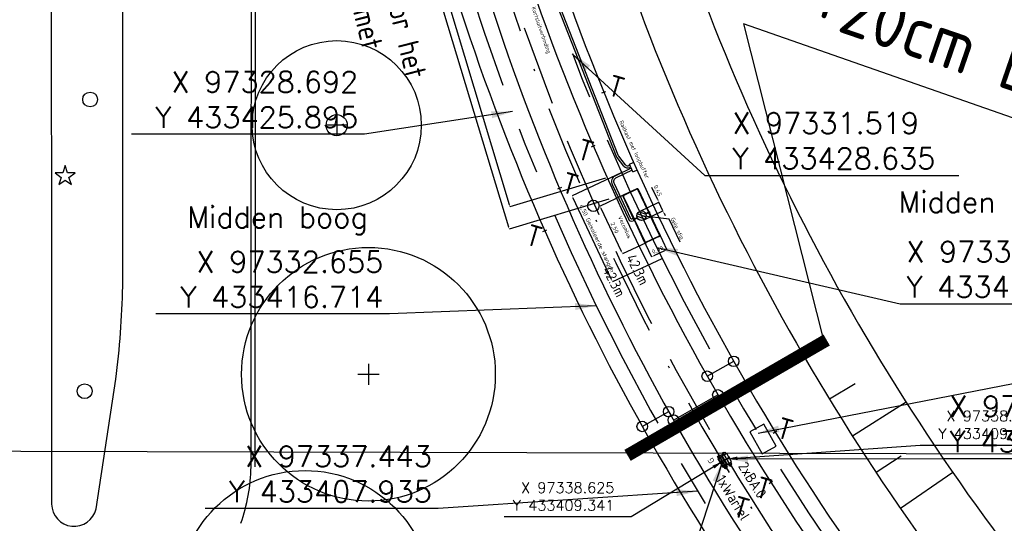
# Model space of a CAD drawing. Header units: millimetres. Extents: x 96940 to 101272, y 432237 to 434659.
# Tile 167 of 256: x 97305 to 97352, y 433406 to 433430. Entities that reach past the tile are written whole.
import ezdxf
from ezdxf.enums import TextEntityAlignment as Align

# ---------------------------------------------------------------- set-up
doc = ezdxf.new("R2010")
doc.units = ezdxf.units.MM
for name, pattern in [('CENTER', [35.225022, 22.015639, -4.403128, 4.403128, -4.403128]), ('DASHDOT', [25.4, 12.7, -6.35, 0, -6.35]), ('DASHED', [19.05, 12.7, -6.35])]:
    doc.linetypes.add(name, pattern=pattern)
for name, color, linetype in [('Aangave verhoogde contructie', 3, 'Continuous'), ('Ondergrond_Nieuw_IP', 8, 'Continuous'), ('R_BL_T_B_MAST', 7, 'Continuous'), ('R_BN_N_Kabels_en_leidingen_maatvoering', 1, 'Continuous'), ('R_BN_T_N_Hartspoor', 1, 'CENTER'), ('R_BN_T_N_Kokersysteem Groene Deksel', 7, 'Continuous'), ('R_BN_T_N_Kokersysteem trekput BA.0', 7, 'Continuous'), ('R_BN_T_N_Kokersysteem_Coordinaten', 1, 'Continuous'), ('R_BN_T_N_Kokersysteem_laagspanning', 2, 'DASHED'), ('R_BN_T_N_kokersysteem_maatvoering', 7, 'Continuous'), ('R_BN_T_N_Kokersysteem_signaal', 2, 'DASHDOT'), ('R_BN_T_N_Retourstroomkabels', 2, 'Continuous'), ('R_BN_T_N_Spoor', 3, 'Continuous'), ('R_BN_T_N_Spoor20cm verhoging', 1, 'Continuous'), ('R_BN_T_N_Thermietlassen', 7, 'Continuous'), ('R_BN_T_N_Vecomwissel_20kmh', 7, 'Continuous'), ('R_BN_T_N_Vecomwissel_20mkh_Bemating_Tekst', 1, 'Continuous'), ('R_BN_T_N_Verticaal alignement', 7, 'Continuous'), ('TWL Advies', 2, 'Continuous')]:
    doc.layers.add(name, color=color, linetype=linetype)
doc.layers.add('R_BN_T_N_Coordinaten', color=7, linetype='Continuous', lineweight=25)
doc.layers.add('R_BN_T_N_Las', color=3, linetype='Continuous', lineweight=25)
doc.styles.add('ISO', font='iso.shx')
doc.styles.get("Standard").update_dxf_attribs({"font": 'romans.shx'})
doc.linetypes.add('dSV_BESCHOEIING_LINKS', pattern='A,3,[144,dSV.shx,S=0.1,R=0,X=0,Y=-0.1],2', length=5)
doc.dimstyles.new('RET 1-100', dxfattribs={"dimtxt": 150, "dimasz": 125, "dimexe": 0.1, "dimexo": 0, "dimgap": 50, "dimtad": 1, "dimdec": 0, "dimzin": 1, "dimtxsty": 'ISO', "dimcen": 0, "dimclrd": 1, "dimclre": 1, "dimclrt": 7, "dimaunit": 2, "dimadec": 4, "dimazin": 0, "dimtfac": 1, "dimtdec": 0, "dimtmove": 0, "dimatfit": 0, "dimfxl": 1, "dimarcsym": 0})
doc.dimstyles.new('RET 1-500', dxfattribs={"dimtxt": 1, "dimasz": 1, "dimexe": 0.3, "dimexo": 0, "dimgap": 0.3, "dimtad": 1, "dimdec": 3, "dimzin": 1, "dimtxsty": 'Standard', "dimcen": 0, "dimclrd": 1, "dimclre": 1, "dimclrt": 7, "dimaunit": 2, "dimadec": 4, "dimazin": 0, "dimtfac": 1, "dimtdec": 3, "dimtofl": 0, "dimtmove": 0, "dimatfit": 0, "dimfxl": 1, "dimarcsym": 0})

# ---------------------------------------------------------------- blocks, each defined once
blk = doc.blocks.new('Retourstroomsymbool')
at = {"layer": 'R_BN_T_N_Retourstroomkabels', "color": 7}
blk.add_lwpolyline([(0, 0), (1.435, 0)], dxfattribs=at)
for centre in [(0, 0), (1.435, 0)]:
    blk.add_circle(centre, 0.25, dxfattribs=at)
blk = doc.blocks.new('*U130')
at = {"layer": 'R_BN_T_N_Retourstroomkabels', "color": 7}
blk.add_lwpolyline([(0, 0), (2.416, 0)], dxfattribs=at)
for centre in [(0, 0), (2.416, 0)]:
    blk.add_circle(centre, 0.25, dxfattribs=at)
blk = doc.blocks.new('Las')
at = {"layer": 'R_BN_T_N_Las', "color": 7}
blk.add_line((-0.1, 0), (0.1, 0), dxfattribs=at)
blk = doc.blocks.new('Thermietlas')
at = {"layer": 'R_BN_T_N_Thermietlassen', "style": 'ISO'}
blk.add_text('T', height=1, dxfattribs=at).set_placement((-0.313, -0.611))
blk = doc.blocks.new('BA.0')
at = {"layer": 'R_BN_T_N_Kokersysteem trekput BA.0', "color": 1, "linetype": 'Continuous'}
for p, q in [((0.409, 0), (-0.378, 0)), ((0, 0.163), (0, -0.163))]:
    blk.add_line(p, q, dxfattribs=at)
at = {"layer": 'R_BN_T_N_Kokersysteem trekput BA.0'}
for p, q in [((-0.327, -0.075), (-0.327, 0.075)), ((-0.327, 0.075), (-0.23, 0.075)), ((0.23, 0.125), (-0.23, 0.125)), ((-0.23, 0.125), (-0.23, -0.125)), ((0.23, -0.125), (0.23, 0.125)), ((0.328, 0.075), (0.23, 0.075)), ((0.328, -0.075), (0.328, 0.075)), ((-0.23, -0.075), (-0.327, -0.075)), ((-0.23, -0.125), (0.23, -0.125)), ((0.23, -0.075), (0.328, -0.075))]:
    blk.add_line(p, q, dxfattribs=at)
blk = doc.blocks.new('Groene_deksel_trekput')
at = {"layer": 'R_BN_T_N_Kokersysteem Groene Deksel'}
h = blk.add_hatch(color=256, dxfattribs=at)
h.paths.add_polyline_path([(0, 0.095), (0.2, 0.095), (0.2, 0), (0.23, 0), (0.23, 0.125), (0, 0.125)])
h.paths.add_polyline_path([(0, 0.095), (0, 0.125), (-0.23, 0.125), (-0.23, 0), (-0.2, 0), (-0.2, 0.095)])
h.paths.add_polyline_path([(-0.2, 0), (-0.23, 0), (-0.23, -0.125), (0, -0.125), (0, -0.095), (-0.2, -0.095)])
h.paths.add_polyline_path([(0, -0.095), (0, -0.125), (0.23, -0.125), (0.23, 0), (0.2, 0), (0.2, -0.095)])
at = {"layer": 'R_BN_T_N_Kokersysteem Groene Deksel', "color": 1, "linetype": 'Continuous'}
for p, q in [((0.268, 0), (-0.268, 0)), ((0, 0.163), (0, -0.163))]:
    blk.add_line(p, q, dxfattribs=at)
at = {"layer": 'R_BN_T_N_Kokersysteem Groene Deksel'}
for p, q in [((0.23, 0.125), (-0.23, 0.125)), ((-0.23, 0.125), (-0.23, -0.125)), ((0.2, 0.095), (-0.2, 0.095)), ((-0.2, 0.095), (-0.2, -0.095)), ((0.2, -0.095), (0.2, 0.095)), ((0.23, -0.125), (0.23, 0.125)), ((-0.23, -0.125), (0.23, -0.125)), ((-0.2, -0.095), (0.2, -0.095))]:
    blk.add_line(p, q, dxfattribs=at)
at = {"layer": 'R_BN_T_N_Kokersysteem Groene Deksel', "insert": (0.192, 0.583), "char_height": 0.275, "width": 0.62471, "attachment_point": 1}
blk.add_mtext('{\\Fisocp|c0;G}', dxfattribs=at)
blk = doc.blocks.new('*D179')
at = {"layer": 'Defpoints', "color": 0, "transparency": 16777216}
for p in [(97333.954, 433421.959), (97332.836, 433421.432), (97335.02, 433419.697)]:
    blk.add_point(p, dxfattribs=at)
at = {"layer": 'R_BN_T_N_Vecomwissel_20mkh_Bemating_Tekst', "color": 1, "lineweight": -2, "transparency": 16777216}
for p, q in [((97333.954, 433421.959), (97332.836, 433421.432)), ((97333.849, 433419.284), (97332.89, 433421.319)), ((97335.02, 433419.697), (97333.902, 433419.17))]:
    blk.add_line(p, q, dxfattribs=at)
at = {"layer": 'R_BN_T_N_Vecomwissel_20mkh_Bemating_Tekst', "color": 1, "transparency": 16777216}
for points in [[(97332.909, 433421.328), (97332.871, 433421.31), (97332.836, 433421.432)], [(97333.868, 433419.292), (97333.83, 433419.275), (97333.902, 433419.17)]]:
    blk.add_solid(points, dxfattribs=at)
at = {"layer": 'R_BN_T_N_Vecomwissel_20mkh_Bemating_Tekst', "color": 7, "transparency": 16777216, "insert": (97333.507, 433420.394), "char_height": 0.2, "attachment_point": 5, "rotation": 295.2344, "style": 'ISO'}
blk.add_mtext('2,50', dxfattribs=at)
blk = doc.blocks.new('*D180')
at = {"layer": 'Defpoints', "color": 0, "transparency": 16777216}
for p in [(97335.617, 433421.609), (97334.699, 433421.177), (97334.891, 433420.769)]:
    blk.add_point(p, dxfattribs=at)
at = {"layer": 'R_BN_T_N_Vecomwissel_20mkh_Bemating_Tekst', "color": 1, "lineweight": -2, "transparency": 16777216}
for p, q in [((97335.564, 433421.722), (97335.285, 433422.314)), ((97334.699, 433421.177), (97335.617, 433421.609)), ((97335.809, 433421.202), (97335.617, 433421.609)), ((97334.891, 433420.769), (97335.809, 433421.202)), ((97335.862, 433421.089), (97335.915, 433420.976))]:
    blk.add_line(p, q, dxfattribs=at)
at = {"layer": 'R_BN_T_N_Vecomwissel_20mkh_Bemating_Tekst', "color": 1, "transparency": 16777216}
for points in [[(97335.583, 433421.731), (97335.545, 433421.713), (97335.617, 433421.609)], [(97335.881, 433421.098), (97335.843, 433421.08), (97335.809, 433421.202)]]:
    blk.add_solid(points, dxfattribs=at)
at = {"layer": 'R_BN_T_N_Vecomwissel_20mkh_Bemating_Tekst', "color": 7, "transparency": 16777216, "insert": (97335.546, 433422.144), "char_height": 0.2, "attachment_point": 5, "rotation": 295.2344, "style": 'ISO'}
blk.add_mtext('0,45', dxfattribs=at)
blk = doc.blocks.new('*D181')
at = {"layer": 'Defpoints', "color": 0, "transparency": 16777216}
for p in [(97333.836, 433423.008), (97331.511, 433421.913), (97335.754, 433418.938)]:
    blk.add_point(p, dxfattribs=at)
at = {"layer": 'R_BN_T_N_Vecomwissel_20mkh_Bemating_Tekst', "color": 1, "lineweight": -2, "transparency": 16777216}
for p, q in [((97333.836, 433423.008), (97331.511, 433421.913)), ((97333.376, 433417.955), (97331.564, 433421.799)), ((97335.754, 433418.938), (97333.429, 433417.842))]:
    blk.add_line(p, q, dxfattribs=at)
at = {"layer": 'R_BN_T_N_Vecomwissel_20mkh_Bemating_Tekst', "color": 1, "transparency": 16777216}
for points in [[(97331.583, 433421.808), (97331.545, 433421.791), (97331.511, 433421.913)], [(97333.395, 433417.964), (97333.357, 433417.946), (97333.429, 433417.842)]]:
    blk.add_solid(points, dxfattribs=at)
at = {"layer": 'R_BN_T_N_Vecomwissel_20mkh_Bemating_Tekst', "color": 7, "transparency": 16777216, "insert": (97332.661, 433419.89), "char_height": 0.2, "attachment_point": 5, "rotation": 295.2344, "style": 'ISO'}
blk.add_mtext('4,50 Geisoleerde stangen', dxfattribs=at)
blk = doc.blocks.new('*D186')
at = {"layer": 'Defpoints', "color": 0, "transparency": 16777216}
for p in [(97325.73, 433445.596), (97333.097, 433422.75), (97328.569, 433421.385)]:
    blk.add_point(p, dxfattribs=at)
at = {"layer": 'R_BN_T_N_Vecomwissel_20mkh_Bemating_Tekst', "color": 1, "lineweight": -2, "transparency": 16777216}
for p, q in [((97325.73, 433445.596), (97321.644, 433444.365)), ((97321.681, 433444.245), (97328.533, 433421.505)), ((97333.097, 433422.75), (97328.569, 433421.385))]:
    blk.add_line(p, q, dxfattribs=at)
at = {"layer": 'R_BN_T_N_Vecomwissel_20mkh_Bemating_Tekst', "color": 1, "transparency": 16777216}
for points in [[(97321.7, 433444.251), (97321.661, 433444.239), (97321.644, 433444.365)], [(97328.553, 433421.511), (97328.513, 433421.499), (97328.569, 433421.385)]]:
    blk.add_solid(points, dxfattribs=at)
at = {"layer": 'R_BN_T_N_Vecomwissel_20mkh_Bemating_Tekst', "color": 7, "transparency": 16777216, "insert": (97325.424, 433432.391), "char_height": 0.2, "attachment_point": 5, "rotation": 286.7691, "style": 'ISO'}
blk.add_mtext('24,00', dxfattribs=at)
blk = doc.blocks.new('*D187')
at = {"layer": 'Defpoints', "color": 0, "transparency": 16777216}
for p in [(97325.689, 433445.583), (97333.249, 433421.751), (97328.539, 433420.332)]:
    blk.add_point(p, dxfattribs=at)
at = {"layer": 'R_BN_T_N_Vecomwissel_20mkh_Bemating_Tekst', "color": 1, "lineweight": -2, "transparency": 16777216}
for p, q in [((97325.689, 433445.583), (97321.326, 433444.269)), ((97321.362, 433444.149), (97328.503, 433420.452)), ((97333.249, 433421.751), (97328.539, 433420.332))]:
    blk.add_line(p, q, dxfattribs=at)
at = {"layer": 'R_BN_T_N_Vecomwissel_20mkh_Bemating_Tekst', "color": 1, "transparency": 16777216}
for points in [[(97321.382, 433444.155), (97321.342, 433444.143), (97321.326, 433444.269)], [(97328.523, 433420.458), (97328.483, 433420.445), (97328.539, 433420.332)]]:
    blk.add_solid(points, dxfattribs=at)
at = {"layer": 'R_BN_T_N_Vecomwissel_20mkh_Bemating_Tekst', "color": 7, "transparency": 16777216, "insert": (97325.379, 433431.387), "char_height": 0.2, "attachment_point": 5, "rotation": 286.7691, "style": 'ISO'}
blk.add_mtext('25,00', dxfattribs=at)
blk = doc.blocks.new('*D195')
at = {"layer": 'Defpoints', "color": 0, "transparency": 16777216}
for p in [(97335.581, 433420.242), (97334.858, 433419.901), (97335.271, 433419.025)]:
    blk.add_point(p, dxfattribs=at)
at = {"layer": 'R_BN_T_N_Vecomwissel_20mkh_Bemating_Tekst', "color": 1, "lineweight": -2, "transparency": 16777216}
for p, q in [((97335.581, 433420.242), (97335.994, 433419.366)), ((97334.858, 433419.901), (97335.271, 433419.025)), ((97335.881, 433419.313), (97335.384, 433419.078))]:
    blk.add_line(p, q, dxfattribs=at)
at = {"layer": 'R_BN_T_N_Vecomwissel_20mkh_Bemating_Tekst', "color": 1, "transparency": 16777216}
for points in [[(97335.375, 433419.097), (97335.393, 433419.06), (97335.271, 433419.025)], [(97335.872, 433419.332), (97335.89, 433419.294), (97335.994, 433419.366)]]:
    blk.add_solid(points, dxfattribs=at)
at = {"layer": 'R_BN_T_N_Vecomwissel_20mkh_Bemating_Tekst', "color": 7, "transparency": 16777216, "insert": (97335.562, 433419.344), "char_height": 0.2, "attachment_point": 5, "rotation": 25.2344, "style": 'ISO'}
blk.add_mtext('0,80', dxfattribs=at)
blk = doc.blocks.new('BOOM')
at = {"color": 0}
blk.add_circle((0, 0), 0.35, dxfattribs=at)
blk = doc.blocks.new('OV_Lichtpunt')
at = {"color": 0, "linetype": 'ByBlock', "lineweight": -2}
blk.add_lwpolyline([(0, -0.191), (0.294, -0.405), (0.182, -0.059), (0.476, 0.155), (0.112, 0.155), (0, 0.5), (-0.112, 0.155), (-0.476, 0.155), (-0.182, -0.059), (-0.294, -0.405)], close=True, dxfattribs=at)
blk = doc.blocks.new('tramlus 0.75x1.20')
at = {"color": 0, "flags": 128}
blk.add_lwpolyline([(-0.375, 0), (0.375, 0), (0.375, 1.2), (-0.375, 1.2)], close=True, dxfattribs=at)

msp = doc.modelspace()

# ---------------------------------------------------------------- linework, layer by layer
at = {"layer": 'Aangave verhoogde contructie', "color": 1, "linetype": 'Continuous', "ltscale": 0.05}
for p, q in [((97370.60227, 433419.20211), (97339.61025, 433430.04886)), ((97339.61025, 433430.04886), (97343.41919, 433415.01437))]:
    msp.add_line(p, q, dxfattribs=at)
at = {"layer": 'Aangave verhoogde contructie', "linetype": 'DASHED', "ltscale": 50, "const_width": 0.6}
msp.add_lwpolyline([(97343.55139, 433415.09095), (97334.13265, 433409.63458)], dxfattribs=at)
at = {"layer": 'Ondergrond_Nieuw_IP'}
for p, q in [((97320.38125, 433425.75418), (97320.38158, 433424.75412)), ((97320.88145, 433425.25431), (97319.88139, 433425.25399)), ((97321.88142, 433413.97), (97321.88142, 433412.97)), ((97321.38142, 433413.47), (97322.38142, 433413.47)), ((97344.89076, 433413.0266), (97343.68343, 433412.28963)), ((97347.30225, 433412.15556), (97344.77174, 433410.54419)), ((97347.07147, 433409.60198), (97345.89298, 433408.81972)), ((97349.51429, 433408.82307), (97347.04674, 433407.11684))]:
    msp.add_line(p, q, dxfattribs=at)
at = {"layer": 'Ondergrond_Nieuw_IP', "linetype": 'dSV_BESCHOEIING_LINKS', "flags": 128}
msp.add_lwpolyline([(97339.209, 433484.709, 0.150899), (97336.695, 433483.257), (97331.73923, 433478.40701, 0.22876171), (97331.14879, 433476.77123, -0.01269396), (97331.31098, 433474.69592, -0.0042653), (97331.35348, 433473.73246, -0.0176126), (97331.35621, 433466.22065), (97331.2333, 433462.69613, 0.00104167), (97331.20145, 433461.72464, 0.00208334), (97331.17641, 433460.78095, 0.00312501), (97331.16166, 433459.86505, 0.00416669), (97331.1603, 433458.97702, 0.00520838), (97331.17512, 433458.11711, 0.00625053), (97331.20851, 433457.28568, 0.00727809), (97331.2624, 433456.48498, 0.00930615), (97331.34923, 433455.62271, 0.00730452), (97331.45651, 433454.82444, 0.00427622), (97331.57208, 433454.09319, 0.01759808), (97332.87891, 433447.66269), (97333.5823, 433444.73375, 0.00104167), (97333.81124, 433443.78908, 0.00208333), (97334.03932, 433442.87303), (97334.03892, 433442.87293, 0.10381856), (97353.06959, 433403.98234, 0.11416434), (97375.92485, 433385.4444, 0.45297152), (97378.69838, 433386.60566), (97381.44962, 433394.80778, 0.14063084), (97381.49838, 433395.90993), (97378.523, 433408.325)], format="xyb", dxfattribs=at)
at = {"layer": 'Ondergrond_Nieuw_IP'}
for points in [[(97310.25999, 433417.63), (97310.25999, 433479.45626)], [(97306.85969, 433477.17395), (97306.9, 433407.33)], [(97316.32977, 433409.09361), (97316.3538, 433443.45362)], [(97316.52977, 433409.09347), (97316.5538, 433443.45348)], [(97308.99844, 433407.10968), (97309.94, 433413.23999)]]:
    msp.add_lwpolyline(points, dxfattribs=at)
at = {"layer": 'Ondergrond_Nieuw_IP', "linetype": 'Continuous'}
msp.add_lwpolyline([(97331.13084, 433442.13599, 0.10383677), (97350.70806, 433402.13214, 0.13075701), (97378.3051, 433381.20899, 0.32199249), (97380.57526, 433381.75096), (97386.90762, 433389.06733, 0.24171124), (97387.3403, 433390.84231), (97382.89908, 433409.37376)], format="xyb", dxfattribs=at)
at = {"layer": 'Ondergrond_Nieuw_IP'}
for centre, radius in [((97320.38142, 433425.25415), 4), ((97320.38142, 433425.25415), 0.5), ((97321.88142, 433413.47), 6), ((97318.88142, 433402.91853), 6)]:
    msp.add_circle(centre, radius, dxfattribs=at)
for centre, radius, start, end in [((97268.75607, 433418.44857), 41.51199, 352.791998, 358.870113), ((97307.72476, 433409.25789), 8.60658, 340.747262, 358.906305), ((97307.96191, 433407.34069), 1.06196, 180.576934, 347.435755)]:
    msp.add_arc(centre, radius, start, end, dxfattribs=at)
at = {"layer": 'R_BL_T_B_MAST'}
msp.add_circle((97332.51786, 433421.44242), 0.27, dxfattribs=at)
at = {"layer": 'R_BN_T_N_Hartspoor', "ltscale": 0.5}
for centre, radius, start, end in [((97436.19525, 433468.76048), 112.1029, 194.220037, 217.9328641), ((97430.529, 433464.40646), 108.8759, 194.2195285, 217.7387291)]:
    msp.add_arc(centre, radius, start, end, dxfattribs=at)
at = {"layer": 'R_BN_T_N_Kokersysteem_laagspanning', "ltscale": 0.3}
msp.add_arc((97433.21096, 433466.23857), 110.14283, 193.3376864, 217.6387403, dxfattribs=at)
at = {"layer": 'R_BN_T_N_Kokersysteem_signaal', "color": 2, "linetype": 'DASHDOT', "ltscale": 0.3}
msp.add_arc((97433.25254, 433466.25752), 110.42733, 193.3419661, 217.6335693, dxfattribs=at)
at = {"layer": 'R_BN_T_N_Spoor', "color": 3}
for radius in [112.8204, 111.3854]:
    msp.add_arc((97436.19525, 433468.76048), radius, 194.220037, 217.9328641, dxfattribs=at)
at = {"layer": 'R_BN_T_N_Spoor', "linetype": 'Continuous', "ltscale": 0.05}
for radius, end in [(108.1584, 217.7390797), (109.5934, 217.7383832)]:
    msp.add_arc((97430.529, 433464.40646), radius, 194.2195285, end, dxfattribs=at)
at = {"layer": 'R_BN_T_N_Spoor20cm verhoging', "color": 9, "linetype": 'DASHED', "ltscale": 5, "const_width": 0.6}
msp.add_lwpolyline([(97343.55139, 433415.09095), (97334.13265, 433409.63458)], dxfattribs=at)
at = {"layer": 'R_BN_T_N_Vecomwissel_20kmh'}
for p, q in [((97330.66139, 433431.27489), (97333.59763, 433423.78975)), ((97330.75602, 433431.30722), (97333.68082, 433423.84701)), ((97333.95815, 433423.31905), (97333.63742, 433423.7281)), ((97334.03684, 433423.38076), (97333.71611, 433423.7898)), ((97334.23748, 433423.36691), (97334.18041, 433423.34001)), ((97334.21849, 433423.40988), (97334.3994, 433423.49515)), ((97334.38902, 433423.04805), (97334.21849, 433423.40988)), ((97334.28011, 433423.27645), (97334.21964, 433423.24795)), ((97334.30852, 433423.21618), (97333.55956, 433422.8632)), ((97334.35115, 433423.12572), (97333.59986, 433422.77164)), ((97334.38902, 433423.04805), (97334.56993, 433423.13332)), ((97333.40991, 433422.44502), (97334.18671, 433420.7968)), ((97333.49921, 433422.49011), (97334.2758, 433420.84235)), ((97334.42139, 433420.82724), (97333.92571, 433421.87897)), ((97334.44405, 433420.83782), (97333.94875, 433421.88873)), ((97334.56952, 433422.24873), (97333.95441, 433421.95883)), ((97334.57927, 433422.22568), (97333.96597, 433421.93664)), ((97335.12243, 433421.15764), (97334.62718, 433422.20847)), ((97335.14509, 433421.16822), (97334.64937, 433422.22003)), ((97334.94982, 433420.80997), (97334.57141, 433420.94595)), ((97334.99266, 433421.0801), (97335.1153, 433421.1379)), ((97335.00332, 433421.05749), (97335.12596, 433421.11529)), ((97335.64089, 433420.05736), (97335.14562, 433421.10822)), ((97335.66393, 433420.06711), (97335.16823, 433421.11888)), ((97334.41202, 433420.8469), (97334.34913, 433420.81726)), ((97334.45467, 433420.75639), (97334.39837, 433420.72986)), ((97334.94027, 433419.72605), (97334.45467, 433420.75639)), ((97334.46359, 433420.83075), (97334.58623, 433420.88855)), ((97334.96246, 433419.73761), (97334.46719, 433420.78848)), ((97334.47425, 433420.80814), (97334.59689, 433420.86594)), ((97335.62367, 433420.00944), (97335.01037, 433419.7204)), ((97335.63523, 433419.98725), (97335.02013, 433419.69736))]:
    msp.add_line(p, q, dxfattribs=at)
at = {"layer": 'R_BN_T_N_Vecomwissel_20kmh', "color": 0}
for p, q in [((97335.01013, 433420.90784), (97334.58719, 433421.05982)), ((97335.0134, 433421.02621), (97334.66001, 433421.1532)), ((97334.78938, 433420.74808), (97334.65577, 433420.79609))]:
    msp.add_line(p, q, dxfattribs=at)
at = {"layer": 'R_BN_T_N_Vecomwissel_20kmh'}
for centre, radius in [((97334.79478, 433420.97302), 0.225), ((97335.1453, 433421.13822), 0.03), ((97334.44425, 433420.80782), 0.03)]:
    msp.add_circle(centre, radius, dxfattribs=at)
for centre, radius, start, end in [((97333.95219, 433423.97491), 0.4, 205.234431, 218.100084), ((97333.95219, 433423.97491), 0.3, 205.234431, 218.100084), ((97334.13661, 433423.45899), 0.22678, 218.100084, 298.991817), ((97334.13661, 433423.45899), 0.12678, 218.100084, 300.260436), ((97333.67464, 433422.58615), 0.3, 112.556746, 208.061979), ((97333.67464, 433422.58615), 0.2, 111.9548, 208.697632), ((97333.97999, 433421.90455), 0.06, 115.23443, 205.234431), ((97333.98132, 433421.90407), 0.036, 115.23443, 205.234431), ((97334.5951, 433422.19445), 0.06, 25.234431, 115.23443), ((97334.59462, 433422.19312), 0.036, 25.234431, 115.23443), ((97334.32692, 433420.87203), 0.15912, 203.052805, 296.682497), ((97334.3269, 433420.87201), 0.05909, 203.040734, 292.097136), ((97335.60832, 433420.04201), 0.036, 295.23443, 25.234431), ((97335.60965, 433420.04153), 0.06, 295.23443, 25.234431), ((97334.99455, 433419.75163), 0.06, 205.234431, 295.23443), ((97334.99502, 433419.75296), 0.036, 205.234431, 295.23443)]:
    msp.add_arc(centre, radius, start, end, dxfattribs=at)
at = {"layer": 'R_BN_T_N_Vecomwissel_20mkh_Bemating_Tekst'}
for p, q in [((97336.09685, 433420.81435), (97334.79478, 433420.97302)), ((97336.6147, 433419.72255), (97336.09685, 433420.81435))]:
    msp.add_line(p, q, dxfattribs=at)
at = {"layer": 'R_BN_T_N_Verticaal alignement', "color": 1}
msp.add_lwpolyline([(97287.46641, 433409.87933), (97353.30436, 433409.70308)], dxfattribs=at)

# ---------------------------------------------------------------- block references
at = {"layer": 'Ondergrond_Nieuw_IP'}
for name, p in [('BOOM', (97308.72, 433426.47)), ('OV_Lichtpunt', (97307.5388, 433422.8466)), ('BOOM', (97308.46, 433412.67))]:
    msp.add_blockref(name, p, dxfattribs=at)
at = {"layer": 'R_BN_T_N_Kokersysteem Groene Deksel', "rotation": 120.6292684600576}
msp.add_blockref('Groene_deksel_trekput', (97338.62516, 433409.34166), dxfattribs=at)
at = {"layer": 'R_BN_T_N_Kokersysteem trekput BA.0', "color": 6, "ltscale": 0.05}
for p, rotation in [((97338.62489, 433409.34142), 300.6587863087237), ((97338.83164, 433409.464), 300.6471751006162)]:
    msp.add_blockref('BA.0', p, dxfattribs=dict(at, rotation=rotation))
at = {"layer": 'R_BN_T_N_Las', "color": 0, "linetype": 'ByBlock', "lineweight": -2}
for p, rotation in [((97333.00869, 433426.81718), 22.12077123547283), ((97332.5147, 433424.27693), 23.22147607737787), ((97330.91579, 433422.27038), 202.9282134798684), ((97330.21888, 433420.26359), 23.75256661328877), ((97341.11196, 433410.74431), 31.3899352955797), ((97340.90883, 433408.35403), 32.37248968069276)]:
    msp.add_blockref('Las', p, dxfattribs=dict(at, rotation=rotation))
at = {"layer": 'R_BN_T_N_Retourstroomkabels', "color": 0, "linetype": 'ByBlock', "lineweight": -2}
for name, p, rotation in [('Retourstroomsymbool', (97337.9028, 433413.37965), 29.39817206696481), ('*U130', (97336.30184, 433411.30766), 29.40209092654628), ('Retourstroomsymbool', (97334.82705, 433411.00373), 29.16199380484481)]:
    msp.add_blockref(name, p, dxfattribs=dict(at, rotation=rotation))
at = {"layer": 'R_BN_T_N_Thermietlassen', "color": 0, "linetype": 'ByBlock', "rotation": 343.8}
for p in [(97333.59363, 433427.20359), (97332.14273, 433424.18297), (97331.40598, 433422.60483), (97329.70527, 433420.13482), (97341.57273, 433411.00391), (97340.56594, 433408.20099), (97339.50428, 433407.27941)]:
    msp.add_blockref('Thermietlas', p, dxfattribs=at)
at = {"layer": 'TWL Advies', "rotation": 209.2945448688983}
msp.add_blockref('tramlus 0.75x1.20', (97340.24417, 433410.93383), dxfattribs=at)

# ---------------------------------------------------------------- texts
at = {"layer": 'Aangave verhoogde contructie', "color": 7, "linetype": 'Continuous', "ltscale": 0.05, "insert": (97344.70587, 433436.5297), "char_height": 2.5, "width": 34.6054073, "attachment_point": 1, "rotation": 341.034317, "style": 'ISO'}
msp.add_mtext('Grens Baanopbouw +20cm b.s.', dxfattribs=at)
at = {"layer": 'R_BN_N_Kabels_en_leidingen_maatvoering', "color": 7, "insert": (97349.35796, 433409.78844), "char_height": 1, "attachment_point": 7}
msp.add_mtext('X 97341.910\\PY 433404.627', dxfattribs=at)
at = {"layer": 'R_BN_T_N_Coordinaten', "color": 7}
for p in [(97346.94524, 433421.12482), (97313.31472, 433420.40099)]:
    msp.add_text('Midden boog', height=1, dxfattribs=at).set_placement(p)
at = {"layer": 'R_BN_T_N_Coordinaten', "color": 7, "char_height": 1}
for s, insert, attachment_point in [('X 97328.692\\PY 433425.895', (97321.3982, 433425.12886), 9), ('X 97331.519\\PY 433428.635', (97339.08988, 433423.18207), 7), ('X 97335.503\\PY 433419.483', (97347.3214, 433417.10669), 7), ('X 97332.655\\PY 433416.714', (97322.58271, 433416.62409), 9), ('X 97337.443\\PY 433407.935', (97324.87943, 433407.42459), 9)]:
    msp.add_mtext(s, dxfattribs=dict(at, insert=insert, attachment_point=attachment_point))
at = {"layer": 'R_BN_T_N_Kokersysteem_Coordinaten', "color": 7, "char_height": 0.5, "attachment_point": 9}
for s, insert in [('X 97338.832\\PY 433409.463', (97353.63234, 433410.41262)), ('X 97338.625\\PY 433409.341', (97333.51043, 433407.01964))]:
    msp.add_mtext(s, dxfattribs=dict(at, insert=insert))
at = {"layer": 'R_BN_T_N_kokersysteem_maatvoering', "char_height": 0.5, "attachment_point": 1}
for s, insert, width, rotation in [('{\\Fisocp|c0;42.3m}', (97334.49475, 433419.2133), 4.2841301, 296.786912), ('{\\Fisocp|c0;42.3m}', (97333.38334, 433418.64655), 4.2841301, 296.786912), ('{\\Fisocp|c0;2xBA.0}', (97339.76899, 433409.38539), 0.6247051, 301.605017), ('{\\Fisocp|c0;1xWartel}', (97338.7192, 433408.76352), 0.6247051, 301.605017)]:
    msp.add_mtext(s, dxfattribs=dict(at, insert=insert, width=width, rotation=rotation))
at = {"layer": 'R_BN_T_N_Vecomwissel_20mkh_Bemating_Tekst', "color": 7, "style": 'ISO', "width": 0.9}
for s, rotation, p in [('Kortsluitverbinding', 288.863358, (97329.58341, 433430.81747)), ('Railkast met loopbuffer', 295.23443, (97333.72845, 433425.4175)), ('Vecomlus', 295.23443, (97333.66905, 433420.90564))]:
    msp.add_text(s, height=0.2, rotation=rotation, dxfattribs=at).set_placement(p)
msp.add_text('Gele stip', height=0.2, rotation=295.23443, dxfattribs=at).set_placement((97336.48994, 433420.36952), align=Align.MIDDLE_CENTER)
at = {"layer": 'R_BN_T_N_Vecomwissel_20mkh_Bemating_Tekst', "color": 7, "insert": (97321.54483, 433439.88056), "char_height": 1, "attachment_point": 1, "rotation": 284.240444, "style": 'ISO'}
msp.add_mtext_dynamic_manual_height_columns('Alle objecten voor het wissel isoleren met Edilon', width=12.9846506, gutter_width=12.5, heights=[0], dxfattribs=at)

# ---------------------------------------------------------------- dimensions: what is measured, and where the dimension line sits
at = {"layer": 'R_BN_T_N_Vecomwissel_20mkh_Bemating_Tekst'}
for base, p1, p2, angle, picture, middle, dimtype in [((97328.53881, 433420.33182), (97325.68923, 433445.58338), (97333.24896, 433421.75113), 106.769134, '*D187', (97325.22181, 433431.33965), 160), ((97328.56882, 433421.38516), (97325.72998, 433445.59566), (97333.09659, 433422.74952), 106.769134, '*D186', (97325.26663, 433432.34389), 160), ((97332.83641, 433421.43191), (97335.02013, 433419.69736), (97333.95441, 433421.95883), 115.23443, '*D179', (97333.3585, 433420.32415), 160), ((97335.2706, 433419.02517), (97335.58137, 433420.24228), (97334.85771, 433419.90122), 205.234431, '*D195', (97335.63242, 433419.1957), 161)]:
    dim = msp.add_linear_dim(base=base, p1=p1, p2=p2, angle=angle, dimstyle='RET 1-100', override={"dimtxt": 0.2, "dimasz": 0.125, "dimexe": 0, "dimgap": 0.05, "dimdec": 2}, dxfattribs=at)
    dim.commit()
    dim.dimension.update_dxf_attribs({"geometry": picture, "text_midpoint": middle, "dimtype": dimtype})
dim = msp.add_linear_dim(base=(97331.5106, 433421.91256), p1=(97335.75409, 433418.93778), p2=(97333.83564, 433423.00835), angle=115.234431, text='<> Geisoleerde stangen', dimstyle='RET 1-100', override={"dimtxt": 0.2, "dimasz": 0.125, "dimexe": 0, "dimgap": 0.05, "dimdec": 2}, dxfattribs=at)
dim.commit()
dim.dimension.update_dxf_attribs({"geometry": '*D181', "text_midpoint": (97332.49952, 433419.81426), "dimtype": 161})
dim = msp.add_linear_dim(base=(97335.61697, 433421.60925), p1=(97334.8907, 433420.76949), p2=(97334.69885, 433421.17655), angle=115.23443, dimstyle='RET 1-100', override={"dimtxt": 0.2, "dimasz": 0.125, "dimexe": 0, "dimgap": 0.05, "dimdec": 2}, dxfattribs=at)
dim.commit()
dim.dimension.update_dxf_attribs({"geometry": '*D180', "text_midpoint": (97335.54632, 433422.1445)})

# ---------------------------------------------------------------- leaders
at = {"layer": 'R_BN_N_Kabels_en_leidingen_maatvoering', "color": 1, "annotation_type": 0, "has_hookline": 1}
for points, hookline_direction, text_width in [([(97338.6252, 433409.3416), (97334.71343, 433397.40523), (97333.71343, 433397.40523)], 1, 10.42857), ([(97338.83164, 433409.464), (97349.05796, 433409.48844)], 0, 10.71429)]:
    msp.add_leader(points, dimstyle='RET 1-500', override={"dimexe": 0, "dimzin": 0, "dimtofl": 1, "dimatfit": 2}, dxfattribs=dict(at, hookline_direction=hookline_direction, text_width=text_width))
at = {"layer": 'R_BN_T_N_Coordinaten', "annotation_type": 0, "has_hookline": 1}
for points, hookline_direction, text_width in [([(97331.5194, 433428.63534), (97337.78988, 433422.88207), (97338.78988, 433422.88207)], 0, 10.71429), ([(97328.69162, 433425.89528), (97321.6982, 433424.82886)], 1, 10.71429), ([(97335.51162, 433419.4668), (97347.0214, 433416.80669)], 0, 10.71429), ([(97332.65461, 433416.71406), (97322.88271, 433416.32409)], 1, 10.7619), ([(97340.30502, 433410.6905), (97354.6657, 433413.48784)], 0, 10.71429), ([(97337.44326, 433407.93517), (97325.17943, 433407.12459)], 1, 10.71429)]:
    msp.add_leader(points, dimstyle='RET 1-500', override={"dimexe": 0, "dimzin": 0, "dimtofl": 1, "dimatfit": 2}, dxfattribs=dict(at, hookline_direction=hookline_direction, text_width=text_width))
at = {"layer": 'R_BN_T_N_Kokersysteem_Coordinaten', "color": 7, "annotation_type": 0, "has_hookline": 1}
for points, hookline_direction, text_width in [([(97338.832, 433409.46339), (97347.9752, 433410.11262)], 0, 5.35714), ([(97338.62493, 433409.34135), (97334.31043, 433406.71964), (97333.81043, 433406.71964)], 1, 5.21429)]:
    msp.add_leader(points, dimstyle='RET 1-500', override={"dimasz": 0.5, "dimexe": 0, "dimzin": 0, "dimtofl": 1, "dimatfit": 2}, dxfattribs=dict(at, hookline_direction=hookline_direction, text_width=text_width))

doc.saveas('drawing.dxf')
